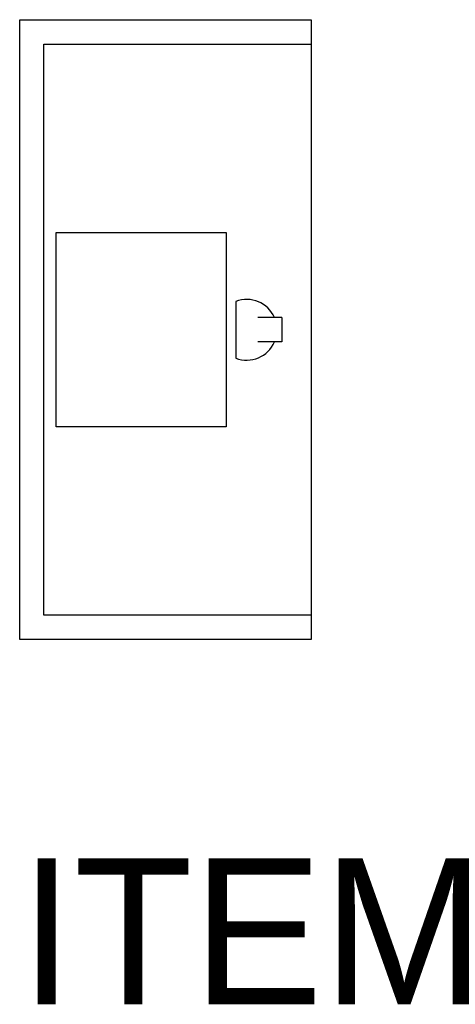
# Model space of a CAD drawing. Extents: x 431 to 448.9, y 413 to 453.5.
import ezdxf

# ---------------------------------------------------------------- set-up
doc = ezdxf.new("R2010")
doc.units = 0
doc.layers.get('0').update_dxf_attribs({"linetype": 'CONTINUOUS'})

msp = doc.modelspace()

# ---------------------------------------------------------------- linework, layer by layer
at = {"color": 0}
for p, q in [((431, 453.5), (443, 453.5)), ((431, 428), (431, 453.5)), ((443, 453.5), (443, 428)), ((432, 452.5), (443, 452.5)), ((432, 429), (432, 452.5)), ((432.5, 444.75), (439.5, 444.75)), ((432.5, 436.75), (432.5, 444.75)), ((439.5, 444.75), (439.5, 436.75)), ((439.9, 441.913), (439.9, 439.579)), ((441.8, 441.246), (440.804, 441.246)), ((441.8, 441.246), (441.8, 440.246)), ((441.8, 440.246), (440.804, 440.246)), ((439.5, 436.75), (432.5, 436.75)), ((443, 429), (432, 429)), ((443, 428), (431, 428))]:
    msp.add_line(p, q, dxfattribs=at)
for start, end in [(23.5782, 111.0361), (248.9639, 336.4218)]:
    msp.add_arc((440.349, 440.746), 1.25, start, end, dxfattribs=at)

# ---------------------------------------------------------------- texts
at = {"color": 0, "flags": 3}
msp.add_attdef('ITEM', (431, 413), 'PHONE SHELF', height=6, dxfattribs=at)

doc.saveas('drawing.dxf')
